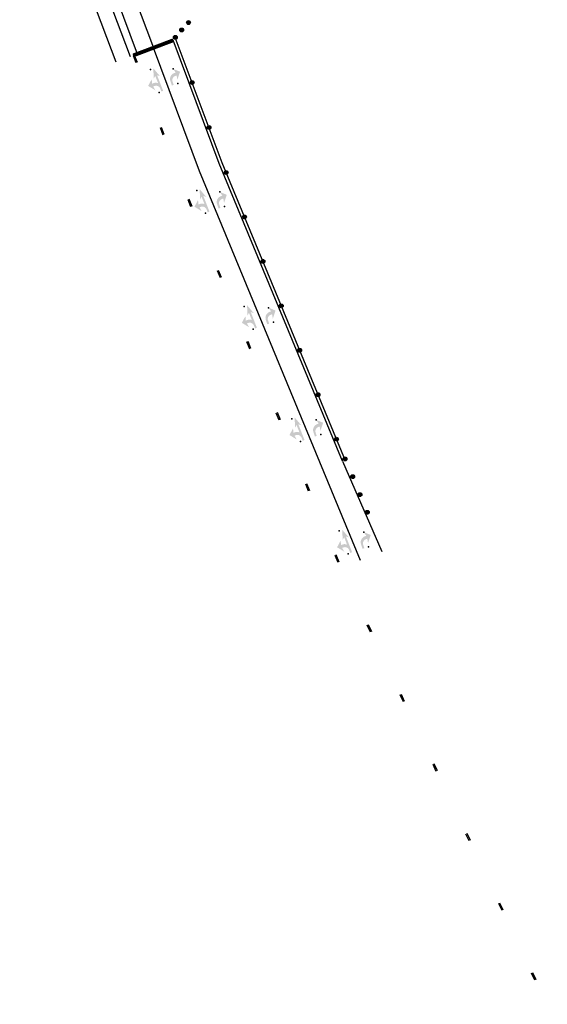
# Model space of a CAD drawing. Header units: feet. Extents: x 2245403 to 2245988, y 595680 to 596856.
# Tile 1 of 3: x 2245714 to 2245988, y 595680 to 596192. Entities that reach past the tile are written whole.
import ezdxf

# ---------------------------------------------------------------- set-up
doc = ezdxf.new("R2010")
doc.units = ezdxf.units.FT
doc.header["$MEASUREMENT"] = 0
doc.linetypes.add('motclass2', pattern=[40, 4, -36])
for name, color, linetype in [('MT_P_Cells', 7, 'Continuous'), ('MT_P_Channelizing_Line', 7, 'Continuous'), ('MT_P_Drums', 30, 'Continuous'), ('MT_P_Edge_Line', 7, 'Continuous'), ('MT_P_Stop_Line', 7, 'Continuous'), ('MT_X_CL_Dashed_II', 2, 'motclass2'), ('PM_P_Cells', 7, 'Continuous')]:
    doc.layers.add(name, color=color, linetype=linetype)
doc.layers.add('PM_P_Cells (Construction)', color=7, linetype='Continuous', lineweight=0)
doc.layers.add('SC_Scratch1', color=7, linetype='Continuous', plot=False)

# ---------------------------------------------------------------- blocks, each defined once
blk = doc.blocks.new('BAR-L')
blk.add_circle((0, 1), 1)
blk = doc.blocks.new('A$C37525D93')
at = {"layer": 'MT_P_Drums'}
h = blk.add_hatch(color=256, dxfattribs=at)
h.dxf.hatch_style = 1
h.paths.add_polyline_path([(1, 0, 1), (-1, 0, 1)])
blk.add_blockref('BAR-L', (0, -1), dxfattribs=at)
blk = doc.blocks.new('*U1020')
at = {"layer": 'MT_P_Drums', "rotation": 114.534141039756}
blk.add_blockref('A$C37525D93', (0, 0), dxfattribs=at)
blk = doc.blocks.new('*U1021')
at = {"layer": 'MT_P_Edge_Line', "color": 0, "linetype": 'ByBlock', "lineweight": -2, "transparency": 16777216}
for p, rotation in [((2245795.11, 596182.36), 290.4780150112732), ((2245803.86, 596158.94), 290.4780150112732), ((2245812.61, 596135.52), 290.4780150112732), ((2245821.53, 596112.17), 292.4782645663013), ((2245831.09, 596089.07), 292.4782645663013), ((2245840.65, 596065.97), 292.4782645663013), ((2245850.2, 596042.87), 292.4782645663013), ((2245859.76, 596019.77), 292.4782645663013), ((2245869.32, 595996.67), 292.4782645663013), ((2245878.88, 595973.57), 292.4782645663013)]:
    blk.add_blockref('*U1020', p, dxfattribs=dict(at, rotation=rotation))
blk = doc.blocks.new('PMRTP')
at = {"layer": 'PM_P_Cells', "linetype": 'Continuous', "lineweight": 0}
blk.add_hatch(color=7, dxfattribs=at).paths.add_polyline_path([(-5.52, 3.33, -0.418865), (-2.24, 0), (-2.24, 0), (-2.24, -0.67), (0, 0), (-2.56, -3), (-6.08, -0.33), (-3.84, -0.67), (-3.84, 0.04, 0.414214), (-6.14, 2.33), (-8, 2.33), (-8, 3.33)])
at = {"layer": 'PM_P_Cells (Construction)', "color": 7, "linetype": 'Continuous', "lineweight": 30}
for p in [(-8, 0), (0, 0)]:
    blk.add_point(p, dxfattribs=at)
blk = doc.blocks.new('PMLTP')
at = {"layer": 'PM_P_Cells', "linetype": 'Continuous', "lineweight": 0}
blk.add_hatch(color=7, dxfattribs=at).paths.add_polyline_path([(-12.75, -1.17), (-12.75, -2.17), (-4, -2.17), (-5, -3.4), (0, -1.67), (-5, 0.07), (-4, -1.17), (-8.1, -1.17, 0.198709), (-7.18, 1.17), (-7.18, 1.17), (-7.18, 1.83), (-4.94, 1.17), (-7.5, 4.17), (-11.02, 1.5), (-8.78, 1.83), (-8.78, 1.13, -0.414214), (-11.08, -1.17), (-11.08, -1.17)])
at = {"layer": 'PM_P_Cells (Construction)', "color": 7, "linetype": 'Continuous', "lineweight": 30}
for p in [(-12.75, 0), (0, 0)]:
    blk.add_point(p, dxfattribs=at)

msp = doc.modelspace()

# ---------------------------------------------------------------- linework, layer by layer
at = {"layer": 'MT_P_Channelizing_Line', "flags": 128}
msp.add_lwpolyline([(2245891.45, 595910.51), (2245807.74, 596112.82), (2245783.78, 596176.98)], dxfattribs=at)
at = {"layer": 'MT_P_Edge_Line'}
msp.add_line((2245882.03, 595962.06), (2245902.47, 595915.26), dxfattribs=at)
at = {"layer": 'MT_P_Edge_Line', "flags": 128}
msp.add_lwpolyline([(2245882.03, 595962.06), (2245817.97, 596116.86), (2245794.07, 596180.87)], dxfattribs=at)
at = {"layer": 'MT_P_Stop_Line', "const_width": 2}
msp.add_lwpolyline([(2245794.07, 596180.87), (2245773.18, 596172.98)], dxfattribs=at)
at = {"layer": 'MT_X_CL_Dashed_II', "flags": 128}
for points in [[(2245773.18, 596172.98), (2245797.2, 596108.65), (2245881, 595906.13), (2245987.89, 595679.89)], [(2245773.8, 596173.21), (2245797.82, 596108.89), (2245881.6, 595906.4), (2245988.5, 595680.14)]]:
    msp.add_lwpolyline(points, dxfattribs=at)
at = {"layer": 'SC_Scratch1', "color": 6}
for p, q in [((2245733.87, 596310.15), (2245783.79, 596176.96)), ((2245725.44, 596306.99), (2245775.36, 596173.8))]:
    msp.add_line(p, q, dxfattribs=at)
at = {"layer": 'SC_Scratch1', "color": 3}
for p, q in [((2245721.69, 596305.58), (2245771.61, 596172.4)), ((2245714.2, 596302.78), (2245764.12, 596169.59))]:
    msp.add_line(p, q, dxfattribs=at)
at = {"layer": 'SC_Scratch1', "color": 1, "flags": 128}
msp.add_lwpolyline([(2245883.54, 595962.31), (2245819.43, 596117.25), (2245795.11, 596182.36)], dxfattribs=at)

# ---------------------------------------------------------------- block references
at = {"layer": 'MT_P_Cells'}
for name, p, rotation in [('PMLTP', (2245782.13, 596165.67), 111.3609061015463), ('PMRTP', (2245793.94, 596166), 108.4408921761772), ('PMLTP', (2245806.22, 596102.87, -1051), 111.3609061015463), ('PMRTP', (2245818.21, 596102.04, -1051), 108.4408921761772), ('PMLTP', (2245830.85, 596042.55, -1051), 111.3609061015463), ('PMRTP', (2245843.56, 596041.9, -1051), 108.4408921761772), ('PMLTP', (2245855.6, 595984.22, -1051), 111.3609061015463), ('PMRTP', (2245868.31, 595983.58, -1051), 108.4408921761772), ('PMLTP', (2245880.35, 595925.9, -1051), 111.3609061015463), ('PMRTP', (2245893.06, 595925.26, -1051), 108.4408921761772)]:
    msp.add_blockref(name, p, dxfattribs=dict(at, rotation=rotation))
at = {"layer": 'MT_P_Drums'}
for p, rotation in [((2245798.4, 596186.24), 74.09385620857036), ((2245801.99, 596190.07), 74.09385620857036), ((2245883.36, 595963.29), 45.01215605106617), ((2245887.34, 595954.1), 45.01215605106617), ((2245891.09, 595944.76), 45.01215605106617), ((2245894.9, 595935.59), 45.01215605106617)]:
    msp.add_blockref('A$C37525D93', p, dxfattribs=dict(at, rotation=rotation))
at = {"layer": 'MT_P_Edge_Line'}
msp.add_blockref('*U1021', (0, 0), dxfattribs=at)

doc.saveas('drawing.dxf')
